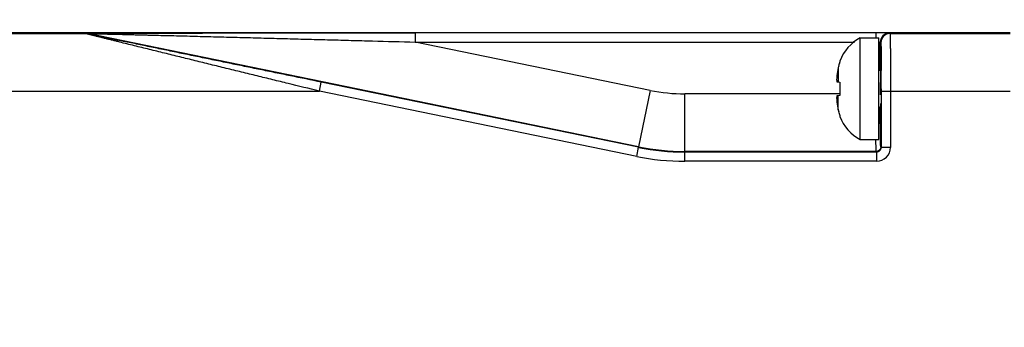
# Model space of a CAD drawing. Header units: inches. Extents: x 0 to 22, y 0 to 17.
# Tile 15 of 37: x 10.83 to 12.969, y 10.641 to 11.309. Entities that reach past the tile are written whole.
import ezdxf

# ---------------------------------------------------------------- set-up
doc = ezdxf.new("R2010")
doc.units = ezdxf.units.IN
doc.header["$LTSCALE"] = 1.21
doc.header["$MEASUREMENT"] = 0
doc.layers.get('0').update_dxf_attribs({"linetype": 'CONTINUOUS'})
doc.layers.add('DIMENSIONS', color=7, linetype='CONTINUOUS')
doc.styles.get("Standard").update_dxf_attribs({"font": 'txt', "width": 0.8})
doc.dimstyles.new('DIMSTYLE_2', dxfattribs={"dimtxt": 0.125, "dimasz": 0.18, "dimexe": 0.18, "dimexo": 0.0625, "dimgap": 0.09, "dimtad": 0, "dimtih": 1, "dimtoh": 1, "dimdec": 3, "dimzin": 4, "dimdsep": 46, "dimtxsty": 'STANDARD', "dimblk": '_FILLED', "dimblk1": '_FILLED', "dimblk2": '_FILLED', "dimcen": 0.09, "dimadec": 0, "dimazin": 0, "dimtp": 0.01, "dimtm": 0.01, "dimtfac": 1, "dimtdec": 3, "dimtofl": 0, "dimtmove": 0, "dimatfit": 3, "dimldrblk": '_FILLED', "dimfxl": 1, "dimtolj": 1, "dimtzin": 4, "dimarcsym": 0})

# ---------------------------------------------------------------- blocks, each defined once
blk = doc.blocks.new('_FILLED')
at = {"color": 0, "linetype": 'BYBLOCK'}
blk.add_solid([(0, 0), (-1, 0.174), (-1, -0.174)], dxfattribs=at)
blk = doc.blocks.new('*D18')
at = {"layer": 'DIMENSIONS', "color": 2, "linetype": 'CONTINUOUS'}
for p, q in [((8.6914, 10.6413), (8.6914, 12.1558)), ((12.9814, 11.3411), (12.9814, 12.1558)), ((8.6914, 12.0308), (10.0886, 12.0308)), ((12.9814, 12.0308), (11.9386, 12.0308))]:
    blk.add_line(p, q, dxfattribs=at)
at = {"layer": 'DIMENSIONS', "color": 2, "linetype": 'CONTINUOUS', "xscale": 0.18, "yscale": 0.18, "zscale": 0.18, "rotation": 180}
blk.add_blockref('_FILLED', (8.6914, 12.0308), dxfattribs=at)
at = {"layer": 'DIMENSIONS', "color": 2, "linetype": 'CONTINUOUS', "xscale": 0.18, "yscale": 0.18, "zscale": 0.18}
blk.add_blockref('_FILLED', (12.9814, 12.0308), dxfattribs=at)
at = {"layer": 'DIMENSIONS', "color": 2, "linetype": 'CONTINUOUS', "insert": (11.0136, 12.0933), "char_height": 0.125, "width": 1.725, "attachment_point": 2, "line_spacing_factor": 0.9}
blk.add_mtext('5X 4.290{\\Ftxt.shx;\\W1.000000;\\H0.125000; }[108.97]', dxfattribs=at)

msp = doc.modelspace()

# ---------------------------------------------------------------- linework, layer by layer
at = {"color": 9, "linetype": 'CONTINUOUS'}
for p, q in [((9.6904, 11.2787), (10.9737, 11.2786)), ((10.9737, 11.2786), (10.9737, 11.2788)), ((10.9777, 11.2782), (10.9777, 11.2784)), ((12.1746, 11.0329), (10.9777, 11.2784)), ((11.6892, 11.2801), (11.6892, 11.2601)), ((12.6895, 11.2801), (12.6895, 11.269)), ((12.7195, 11.2798), (12.7207, 11.2786)), ((12.7207, 11.2786), (12.9814, 11.2786)), ((11.6892, 11.2601), (12.6436, 11.2601)), ((12.1997, 11.1554), (11.6892, 11.2601)), ((12.6966, 11.26), (12.6995, 11.2598)), ((12.6995, 11.2598), (12.7007, 11.2586)), ((12.6082, 11.2047), (12.6082, 11.1737)), ((12.7015, 11.2057), (12.7015, 11.2023)), ((12.7015, 11.2023), (12.7015, 11.1985)), ((11.4811, 11.1536), (11.4851, 11.1732)), ((12.7003, 11.1453), (12.7003, 11.1723)), ((8.9845, 11.1536), (11.4811, 11.1536)), ((12.1704, 11.0122), (11.4811, 11.1536)), ((12.1997, 11.1554), (12.1746, 11.0329)), ((12.275, 11.0227), (12.275, 11.1477)), ((12.6117, 11.1477), (12.275, 11.1477)), ((12.6082, 11.1129), (12.6082, 11.1439)), ((12.7016, 11.1588), (12.7016, 11.1536)), ((12.7016, 11.1536), (12.9814, 11.1536)), ((12.7216, 11.1536), (12.7216, 11.0316)), ((12.6995, 11.1183), (12.6995, 11.1194)), ((12.6995, 11.1154), (12.6995, 11.1183)), ((12.7, 11.0486), (12.6995, 11.1154)), ((12.6902, 11.0272), (12.6899, 11.0477)), ((12.7002, 11.0368), (12.7, 11.0486)), ((12.7005, 11.0327), (12.7002, 11.0368)), ((12.1704, 11.0122), (12.1745, 11.0318)), ((12.2749, 11.0216), (12.275, 11.0227)), ((12.2749, 11.0016), (12.2749, 11.0216)), ((12.6905, 11.0227), (12.275, 11.0227)), ((12.6905, 11.0227), (12.6902, 11.0272)), ((12.6916, 11.0216), (12.6905, 11.0227)), ((12.6916, 11.0216), (12.6916, 11.0016)), ((12.7016, 11.0316), (12.7005, 11.0327)), ((12.7216, 11.0316), (12.7016, 11.0316)), ((12.6916, 11.0016), (12.2749, 11.0016))]:
    msp.add_line(p, q, dxfattribs=at)
at = {"color": 7, "linetype": 'CONTINUOUS'}
for p, q in [((9.8164, 11.2808), (12.5614, 11.2808)), ((12.9814, 11.2803), (11.6892, 11.2801)), ((12.656, 11.0486), (12.656, 11.269)), ((12.656, 11.269), (12.6964, 11.269)), ((12.6964, 11.0486), (12.6964, 11.269)), ((12.6995, 11.1982), (12.6995, 11.2598)), ((12.6117, 11.2189), (12.6117, 11.2171)), ((12.1745, 11.0318), (11.4851, 11.1732)), ((12.6052, 11.1741), (12.6117, 11.1733)), ((12.6117, 11.1733), (12.6117, 11.1443)), ((12.6117, 11.1443), (12.6052, 11.1435)), ((12.7016, 11.1536), (12.7016, 11.0316)), ((12.6117, 11.1005), (12.6117, 11.0987)), ((12.656, 11.0486), (12.6964, 11.0486)), ((12.6916, 11.0216), (12.2749, 11.0216))]:
    msp.add_line(p, q, dxfattribs=at)
at = {"color": 9, "linetype": 'CONTINUOUS'}
for centre, radius, start, end in [((10.9737, 11.2588), 0.0201, 78.4242, 89.9848), ((10.9737, 11.2585), 0.0201, 78.4242, 89.9848), ((12.7195, 11.2598), 0.02, 90.0094, 179.9403), ((12.7207, 11.2586), 0.02, 90.0101, 179.9251), ((2.14, 11.1555), 10.5616, 0.01801, 0.23317), ((12.275, 11.5227), 0.375, 258.4088, 270.0002), ((12.2749, 11.5215), 0.5, 258.4086, 270.0004), ((12.275, 11.5227), 0.5, 258.409, 270), ((12.6905, 11.0324), 0.00971, 270.019, 274.7285), ((12.6916, 11.0316), 0.03, 269.9991, 0.0009), ((12.6916, 11.0316), 0.01, 269.9843, 0.0157), ((12.2749, 11.5215), 0.52, 258.4088, 270.0002)]:
    msp.add_arc(centre, radius, start, end, dxfattribs=at)
at = {"color": 7, "linetype": 'CONTINUOUS'}
for centre, radius, start, end in [((12.6992, 11.1863), 0.0933, 117.5225, 159.5639), ((12.7042, 11.184), 0.0982, 160.337, 167.8353), ((12.7051, 11.1838), 0.0991, 165.405, 167.8231), ((12.7038, 11.1842), 0.0978, 162.8995, 164.089), ((12.7033, 11.1843), 0.0972, 160.3163, 162.9006), ((12.7661, 11.1727), 0.1615, 174.6473, 175.6856), ((12.8211, 11.1588), 0.2178, 167.8219, 172.3461), ((12.7003, 11.2021), 0.00394, 180, 270), ((12.7663, 11.1727), 0.1618, 175.686, 177.726), ((12.6606, 11.183), 0.0561, 183.9197, 189.1173), ((12.6616, 11.1345), 0.0571, 170.9079, 172.6368), ((12.6601, 11.1347), 0.0556, 174.3547, 176.0868), ((12.7663, 11.1449), 0.1618, 182.274, 184.314), ((12.6608, 11.1346), 0.0563, 172.6372, 174.3543), ((12.7661, 11.1449), 0.1615, 184.3145, 185.3527), ((12.8211, 11.1588), 0.2178, 187.6539, 192.1781), ((12.7051, 11.1338), 0.0991, 192.1769, 194.595), ((12.7042, 11.1336), 0.0982, 192.1647, 199.663), ((12.7038, 11.1334), 0.0978, 195.911, 197.1012), ((12.7033, 11.1333), 0.0972, 197.1002, 199.6837), ((12.7003, 11.1155), 0.00394, 90, 180), ((12.6992, 11.1313), 0.0933, 200.4361, 242.4775)]:
    msp.add_arc(centre, radius, start, end, dxfattribs=at)
for start_param, end_param in [(4.712389, 6.806818), (-3.665225, -2.26894)]:
    msp.add_ellipse((12.7006, 11.1588), major_axis=(0, 0.0492), ratio=0.008727, start_param=start_param, end_param=end_param, dxfattribs=at)
at = {"color": 9, "linetype": 'CONTINUOUS'}
for points, knots in [([(10.9737, 11.2788), (10.9737, 11.2788), (10.9737, 11.2788), (10.9738, 11.2788), (10.9738, 11.2788), (10.9739, 11.2788), (10.974, 11.2788), (10.9741, 11.2788), (10.9744, 11.2789), (10.9747, 11.2789), (10.9751, 11.2789), (10.9755, 11.2789), (10.976, 11.2789), (10.9766, 11.2789), (10.9775, 11.2789), (10.9787, 11.279), (10.9802, 11.279), (10.9819, 11.279), (10.9838, 11.279), (10.9857, 11.279), (10.9877, 11.2791), (10.9906, 11.2791), (10.9943, 11.2791), (10.9989, 11.2791), (11.0037, 11.2792), (11.0087, 11.2792), (11.0137, 11.2792), (11.0206, 11.2793), (11.0293, 11.2793), (11.04, 11.2793), (11.0508, 11.2794), (11.0618, 11.2794), (11.0729, 11.2794), (11.084, 11.2795), (11.0953, 11.2795), (11.1103, 11.2795), (11.1293, 11.2796), (11.1521, 11.2796), (11.1751, 11.2797), (11.1981, 11.2797), (11.2212, 11.2798), (11.2444, 11.2798), (11.2754, 11.2798), (11.3142, 11.2799), (11.3609, 11.2799), (11.4077, 11.28), (11.4545, 11.28), (11.5014, 11.28), (11.5483, 11.28), (11.6109, 11.2801), (11.6579, 11.2801), (11.6892, 11.2801)], [0, 0, 0, 0, 0.000017, 0.00006, 0.000128, 0.000223, 0.000343, 0.000489, 0.000853, 0.001311, 0.00186, 0.002495, 0.003213, 0.00401, 0.004881, 0.006828, 0.009018, 0.011415, 0.013984, 0.016696, 0.019536, 0.02249, 0.028678, 0.035157, 0.04187, 0.04877, 0.055816, 0.062987, 0.077624, 0.092561, 0.107725, 0.123065, 0.138545, 0.154139, 0.169827, 0.185594, 0.217321, 0.24925, 0.281335, 0.313545, 0.345854, 0.378245, 0.410705, 0.475789, 0.541043, 0.606422, 0.671896, 0.737442, 0.803039, 0.868673, 1, 1, 1, 1]), ([(11.4811, 11.1536), (11.4585, 11.1591), (11.4247, 11.1673), (11.3797, 11.1784), (11.3459, 11.1866), (11.3122, 11.1949), (11.2785, 11.2031), (11.2449, 11.2114), (11.2114, 11.2196), (11.1836, 11.2264), (11.1614, 11.2319), (11.1448, 11.236), (11.1283, 11.24), (11.1118, 11.2441), (11.0955, 11.2481), (11.0793, 11.2521), (11.0632, 11.2561), (11.05, 11.2594), (11.0395, 11.262), (11.0317, 11.2639), (11.0241, 11.2658), (11.0166, 11.2676), (11.0093, 11.2695), (11.0033, 11.271), (10.9987, 11.2721), (10.9953, 11.273), (10.992, 11.2738), (10.9889, 11.2746), (10.9859, 11.2753), (10.9832, 11.276), (10.981, 11.2766), (10.9794, 11.277), (10.9783, 11.2773), (10.9773, 11.2776), (10.9764, 11.2778), (10.9756, 11.278), (10.9751, 11.2782), (10.9747, 11.2783), (10.9744, 11.2783), (10.9742, 11.2784), (10.974, 11.2784), (10.9739, 11.2785), (10.9738, 11.2785), (10.9738, 11.2785), (10.9737, 11.2785), (10.9737, 11.2786), (10.9737, 11.2786), (10.9737, 11.2786)], [0, 0, 0, 0, 0.133257, 0.199842, 0.266374, 0.33283, 0.399182, 0.465396, 0.531426, 0.597207, 0.629977, 0.662646, 0.695194, 0.727595, 0.759813, 0.7918, 0.823488, 0.854774, 0.870219, 0.885497, 0.900568, 0.915384, 0.929868, 0.943924, 0.950741, 0.957384, 0.963826, 0.970022, 0.975909, 0.981421, 0.986484, 0.988806, 0.990962, 0.992934, 0.9947, 0.996243, 0.997545, 0.998099, 0.998587, 0.999006, 0.999354, 0.999629, 0.999829, 0.999901, 0.999953, 0.999986, 1, 1, 1, 1]), ([(10.9777, 11.2784), (10.9777, 11.2784), (10.9778, 11.2784), (10.9778, 11.2784), (10.9779, 11.2784), (10.978, 11.2784), (10.9781, 11.2784), (10.9783, 11.2784), (10.9786, 11.2784), (10.979, 11.2784), (10.9795, 11.2784), (10.98, 11.2784), (10.9806, 11.2784), (10.9813, 11.2784), (10.9824, 11.2784), (10.9838, 11.2784), (10.9856, 11.2783), (10.9875, 11.2783), (10.9896, 11.2783), (10.9917, 11.2782), (10.9939, 11.2782), (10.997, 11.2781), (11.001, 11.278), (11.0058, 11.2779), (11.0108, 11.2778), (11.0159, 11.2777), (11.0211, 11.2776), (11.0282, 11.2774), (11.0371, 11.2772), (11.0479, 11.277), (11.0588, 11.2767), (11.0698, 11.2764), (11.0809, 11.2761), (11.092, 11.2759), (11.1032, 11.2756), (11.1182, 11.2752), (11.137, 11.2747), (11.1596, 11.2742), (11.1824, 11.2736), (11.2052, 11.273), (11.228, 11.2724), (11.2509, 11.2718), (11.2815, 11.271), (11.3198, 11.27), (11.3659, 11.2688), (11.412, 11.2675), (11.4581, 11.2663), (11.5043, 11.2651), (11.5505, 11.2638), (11.6122, 11.2622), (11.6584, 11.2609), (11.6892, 11.2601)], [0, 0, 0, 0, 0.000021, 0.000075, 0.000164, 0.000286, 0.000441, 0.000628, 0.001093, 0.001674, 0.002365, 0.003157, 0.004044, 0.005018, 0.006072, 0.008393, 0.010947, 0.013682, 0.016566, 0.019579, 0.022702, 0.025912, 0.032549, 0.039419, 0.046461, 0.053641, 0.060931, 0.068311, 0.083284, 0.098473, 0.113826, 0.129304, 0.144882, 0.160542, 0.176269, 0.192053, 0.223759, 0.25561, 0.287573, 0.319625, 0.35175, 0.383933, 0.416166, 0.480752, 0.54546, 0.610259, 0.675127, 0.740047, 0.805004, 0.869988, 1, 1, 1, 1]), ([(11.4851, 11.1732), (11.4629, 11.1777), (11.4296, 11.1846), (11.3851, 11.1937), (11.3519, 11.2005), (11.3186, 11.2074), (11.2854, 11.2142), (11.2522, 11.221), (11.2191, 11.2279), (11.1916, 11.2335), (11.1696, 11.2381), (11.1532, 11.2415), (11.1368, 11.2449), (11.1204, 11.2482), (11.1042, 11.2516), (11.088, 11.255), (11.0719, 11.2583), (11.0586, 11.2611), (11.048, 11.2633), (11.0401, 11.2649), (11.0324, 11.2665), (11.0247, 11.2681), (11.0171, 11.2697), (11.0109, 11.271), (11.006, 11.272), (11.0025, 11.2728), (10.999, 11.2735), (10.9956, 11.2743), (10.9923, 11.2749), (10.9892, 11.2756), (10.9867, 11.2761), (10.9848, 11.2765), (10.9835, 11.2768), (10.9823, 11.2771), (10.9812, 11.2773), (10.9802, 11.2775), (10.9795, 11.2777), (10.979, 11.2778), (10.9787, 11.2779), (10.9784, 11.278), (10.9782, 11.278), (10.978, 11.2781), (10.9779, 11.2781), (10.9778, 11.2781), (10.9778, 11.2781), (10.9777, 11.2781), (10.9777, 11.2782), (10.9777, 11.2782)], [0, 0, 0, 0, 0.131322, 0.196953, 0.262547, 0.32809, 0.393561, 0.458938, 0.524189, 0.589271, 0.621729, 0.65412, 0.686427, 0.718635, 0.75072, 0.782648, 0.814373, 0.845828, 0.861421, 0.876901, 0.89224, 0.907405, 0.922342, 0.936979, 0.94415, 0.951201, 0.9581, 0.964812, 0.971296, 0.977483, 0.983279, 0.986, 0.988577, 0.990976, 0.993164, 0.995108, 0.996774, 0.997493, 0.99813, 0.998681, 0.999142, 0.999508, 0.999775, 0.999871, 0.99994, 0.999983, 1, 1, 1, 1]), ([(12.7207, 11.2786), (12.7207, 11.2785), (12.7207, 11.2785), (12.7208, 11.2783), (12.7208, 11.2781), (12.7208, 11.2778), (12.7208, 11.2775), (12.7209, 11.277), (12.7209, 11.2765), (12.7209, 11.2757), (12.7209, 11.2745), (12.721, 11.2728), (12.721, 11.2709), (12.7211, 11.2686), (12.7211, 11.2661), (12.7212, 11.2623), (12.7212, 11.2568), (12.7213, 11.2495), (12.7214, 11.2413), (12.7214, 11.2322), (12.7215, 11.2225), (12.7215, 11.212), (12.7216, 11.201), (12.7216, 11.1895), (12.7216, 11.1737), (12.7216, 11.1617), (12.7216, 11.1536)], [0, 0, 0, 0, 0.000545, 0.00167, 0.003385, 0.005689, 0.008582, 0.012063, 0.01613, 0.020781, 0.031828, 0.045189, 0.060829, 0.078705, 0.098769, 0.120976, 0.171627, 0.230167, 0.296029, 0.368614, 0.447199, 0.53103, 0.619328, 0.71128, 0.806053, 1, 1, 1, 1]), ([(12.7007, 11.2586), (12.7007, 11.2586), (12.7007, 11.2585), (12.7008, 11.2585), (12.7008, 11.2584), (12.7008, 11.2582), (12.7008, 11.2579), (12.7008, 11.2575), (12.7009, 11.257), (12.7009, 11.2564), (12.7009, 11.2556), (12.701, 11.2544), (12.701, 11.2526), (12.7011, 11.2502), (12.7011, 11.2473), (12.7012, 11.244), (12.7012, 11.2404), (12.7013, 11.2364), (12.7013, 11.232), (12.7014, 11.2256), (12.7014, 11.2168), (12.7015, 11.2095), (12.7015, 11.2057)], [0, 0, 0, 0, 0.000623, 0.001741, 0.003373, 0.005523, 0.011383, 0.019321, 0.029332, 0.041411, 0.055551, 0.071745, 0.110233, 0.156682, 0.210876, 0.272595, 0.341601, 0.417579, 0.500197, 0.58912, 0.7844, 1, 1, 1, 1]), ([(12.6991, 11.0277), (12.6983, 11.0263), (12.696, 11.0239), (12.6929, 11.0229), (12.6913, 11.0228)], [0, 0, 0, 0, 0.499617, 1, 1, 1, 1]), ([(12.7005, 11.0327), (12.7005, 11.0319), (12.7002, 11.0301), (12.6996, 11.0285), (12.6991, 11.0277)], [0, 0, 0, 0, 0.498353, 1, 1, 1, 1])]:
    msp.add_open_spline(points, degree=3, knots=knots, dxfattribs=at)
at = {"color": 7, "linetype": 'CONTINUOUS'}
msp.add_open_spline([(12.7195, 11.2798), (12.7195, 11.2798), (12.7195, 11.2798), (12.7194, 11.2798), (12.7194, 11.2798), (12.7193, 11.2798), (12.7191, 11.2798), (12.7188, 11.2798), (12.7185, 11.2799), (12.7181, 11.2799), (12.7176, 11.2799), (12.7169, 11.2799), (12.7158, 11.2799), (12.7143, 11.2799), (12.7125, 11.28), (12.7105, 11.28), (12.7084, 11.28), (12.7051, 11.28), (12.7008, 11.28), (12.6952, 11.2801), (12.6914, 11.2801), (12.6895, 11.2801)], degree=3, knots=[0, 0, 0, 0, 0.000555, 0.001688, 0.003411, 0.005725, 0.01212, 0.020853, 0.031903, 0.045248, 0.060864, 0.078728, 0.12105, 0.171736, 0.230251, 0.29606, 0.368593, 0.447147, 0.619377, 0.806398, 1, 1, 1, 1], dxfattribs=at)

# ---------------------------------------------------------------- dimensions: what is measured, and where the dimension line sits
at = {"layer": 'DIMENSIONS', "color": 2, "linetype": 'CONTINUOUS'}
dim = msp.add_linear_dim(base=(8.6914, 12.0308), p1=(12.9814, 11.3411), p2=(8.6914, 10.6413), angle=180, text='5X <>', dimstyle='DIMSTYLE_2', dxfattribs=at)
dim.commit()
dim.dimension.update_dxf_attribs({"geometry": '*D18', "text_midpoint": (10.9136, 12.0308), "dimtype": 160})

doc.saveas('drawing.dxf')
